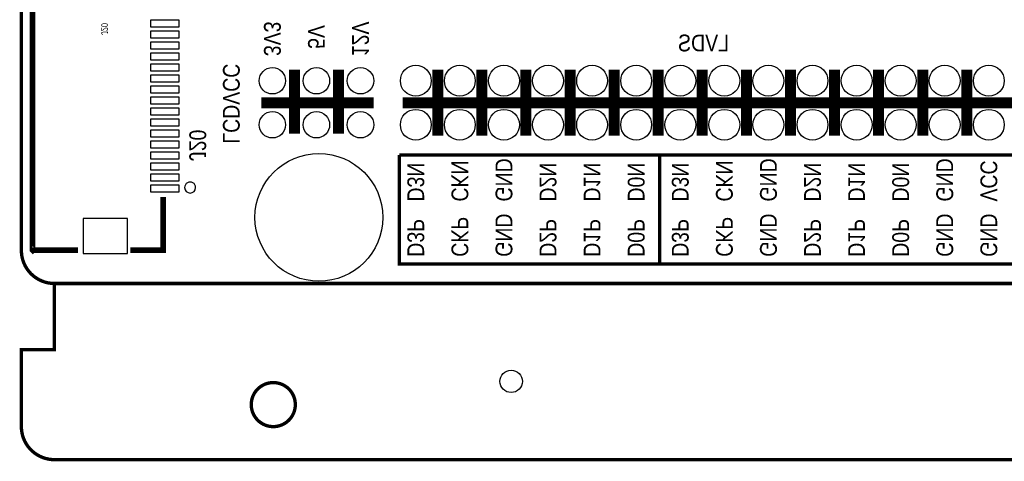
# Model space of a CAD drawing. Extents: x 0 to 127, y -8 to 79.
# Tile 1 of 9: x 0 to 45, y -8 to 12. Entities that reach past the tile are written whole.
import ezdxf
from ezdxf.enums import TextEntityAlignment as Align

# ---------------------------------------------------------------- set-up
doc = ezdxf.new("R2010")
doc.units = 0
for name, color, linetype in [('BG_OUTLINE', 12, 'CONTINUOUS'), ('BG_SILKSCREEN_BOTTOM', 173, 'CONTINUOUS'), ('PG_SILKSCREEN_BOTTOM', 173, 'CONTINUOUS'), ('PIN_BOTTOM', 202, 'CONTINUOUS'), ('RD_SILKSCREEN_BOTTOM', 122, 'CONTINUOUS')]:
    doc.layers.add(name, color=color, linetype=linetype)

msp = doc.modelspace()

# ---------------------------------------------------------------- linework, layer by layer
at = {"layer": 'BG_OUTLINE', "const_width": 0.1524}
for points in [[(125.000004, 0), (125.000004, -2.999994), (126.500001, -2.999994), (126.500001, -6.499987, -0.414214), (125.000004, -7.999984), (1.499997, -7.999984, -0.414214), (0, -6.499987), (0, -2.999994), (1.499997, -2.999994), (1.499997, 0, -0.414212), (0, 1.499997), (0, 68.49999, -0.414216), (1.499997, 70.000012), (43.999988, 70.000012), (43.999988, 60.949992), (58.000011, 60.949992), (58.000011, 70.000012), (125.000004, 70.000012, -0.414216), (126.500001, 68.49999), (126.500001, 1.499997, -0.414212), (125.000004, 0), (1.499997, 0)], [(12.429998, -5.499989, 1), (10.430002, -5.499989, 1), (12.429998, -5.499989)]]:
    msp.add_lwpolyline(points, format="xyb", dxfattribs=at)
at = {"layer": 'BG_OUTLINE'}
msp.add_lwpolyline([(125.000004, 0, 0.414212), (126.500001, 1.499997), (126.500001, 68.49999, 0.414216), (125.000004, 70.000012), (58.000011, 70.000012), (58.000011, 60.949992), (43.999988, 60.949992), (43.999988, 70.000012), (1.499997, 70.000012, 0.414216), (0, 68.49999), (0, 1.499997, 0.414212), (1.499997, 0)], format="xyb", close=True, dxfattribs=at)
at = {"layer": 'BG_SILKSCREEN_BOTTOM', "const_width": 0.1524}
for points in [[(17.145, 5.842), (17.145, 0.889), (28.956, 0.889)], [(18.288, 5.842), (67.31, 5.842), (67.31, 0.889), (46.99, 0.889), (46.99, 5.842)], [(46.99, 0.889), (28.956, 0.889), (28.956, 5.842)]]:
    msp.add_lwpolyline(points, dxfattribs=at)
at = {"layer": 'PG_SILKSCREEN_BOTTOM'}
for points, const_width in [([(2.576906, 21.607983), (0.508, 21.607983), (0.508, 1.517879), (0.518008, 1.507896), (0.518109, 1.507998), (2.576906, 1.507998)], 0.254), ([(12.388012, 9.708007), (12.388012, 6.808013)], 0.499999), ([(14.388008, 9.708007), (14.388008, 6.808013)], 0.499999), ([(18.896, 9.708007), (18.896, 6.708013)], 0.499999), ([(20.895996, 9.708007), (20.895996, 6.708013)], 0.499999), ([(22.895992, 9.708007), (22.895992, 6.708013)], 0.499999), ([(24.895988, 9.708007), (24.895988, 6.708013)], 0.499999), ([(26.896009, 9.708007), (26.896009, 6.708013)], 0.499999), ([(28.896005, 9.708007), (28.896005, 6.708013)], 0.499999), ([(30.896001, 9.708007), (30.896001, 6.708013)], 0.499999), ([(32.895997, 9.708007), (32.895997, 6.708013)], 0.499999), ([(34.895993, 9.708007), (34.895993, 6.708013)], 0.499999), ([(36.895989, 9.708007), (36.895989, 6.708013)], 0.499999), ([(38.896011, 9.708007), (38.896011, 6.708013)], 0.499999), ([(40.896007, 9.708007), (40.896007, 6.708013)], 0.499999), ([(42.896003, 9.708007), (42.896003, 6.708013)], 0.499999), ([(15.988005, 8.20801), (10.888015, 8.20801)], 0.499999), ([(46.495995, 8.20801), (17.296003, 8.20801)], 0.499999), ([(18.288, 5.842), (17.145, 5.842)], 0.1524), ([(6.428003, 3.926688), (6.428003, 1.507998), (4.939106, 1.507998)], 0.254)]:
    msp.add_lwpolyline(points, dxfattribs=dict(at, const_width=const_width))
msp.add_lwpolyline([(7.908011, 4.357878, 1), (7.407996, 4.3579, 1)], format="xyb", close=True, dxfattribs=at)
at = {"layer": 'PIN_BOTTOM'}
for points in [[(5.858015, 11.658079), (7.158012, 11.658079), (7.158012, 11.958079), (5.858015, 11.958079)], [(5.858015, 11.157979), (7.158012, 11.157979), (7.158012, 11.457978), (5.858015, 11.457978)], [(5.858015, 10.658081), (7.158012, 10.658081), (7.158012, 10.958081), (5.858015, 10.958081)], [(5.858015, 10.157981), (7.158012, 10.157981), (7.158012, 10.45798), (5.858015, 10.45798)], [(5.858015, 9.658083), (7.158012, 9.658083), (7.158012, 9.958083), (5.858015, 9.958083)], [(5.858015, 9.157983), (7.158012, 9.157983), (7.158012, 9.457982), (5.858015, 9.457982)], [(5.858015, 8.658085), (7.158012, 8.658085), (7.158012, 8.958085), (5.858015, 8.958085)], [(5.858015, 8.157985), (7.158012, 8.157985), (7.158012, 8.457984), (5.858015, 8.457984)], [(5.858015, 7.658087), (7.158012, 7.658087), (7.158012, 7.958087), (5.858015, 7.958087)], [(5.858015, 7.157987), (7.158012, 7.157987), (7.158012, 7.457986), (5.858015, 7.457986)], [(5.858015, 6.658089), (7.158012, 6.658089), (7.158012, 6.958089), (5.858015, 6.958089)], [(5.858015, 6.157989), (7.158012, 6.157989), (7.158012, 6.457988), (5.858015, 6.457988)], [(5.858015, 5.658091), (7.158012, 5.658091), (7.158012, 5.958091), (5.858015, 5.958091)], [(5.858015, 5.157991), (7.158012, 5.157991), (7.158012, 5.45799), (5.858015, 5.45799)], [(5.858015, 4.658093), (7.158012, 4.658093), (7.158012, 4.958093), (5.858015, 4.958093)], [(5.858015, 4.157993), (7.158012, 4.157993), (7.158012, 4.457992), (5.858015, 4.457992)], [(2.807995, 1.357935), (4.807991, 1.357935), (4.807991, 2.95783), (2.807995, 2.95783)]]:
    msp.add_lwpolyline(points, close=True, dxfattribs=at)
for centre, radius in [((17.896002, 9.208008), 0.699999), ((19.895998, 9.208008), 0.699999), ((21.895994, 9.208008), 0.699999), ((23.89599, 9.208008), 0.699999), ((25.896011, 9.208008), 0.699999), ((27.896007, 9.208008), 0.699999), ((29.896003, 9.208008), 0.699999), ((31.895999, 9.208008), 0.699999), ((33.895995, 9.208008), 0.699999), ((35.895991, 9.208008), 0.699999), ((37.895987, 9.208008), 0.699999), ((39.896009, 9.208008), 0.699999), ((41.896005, 9.208008), 0.699999), ((43.896001, 9.208008), 0.699999), ((11.388014, 9.208008), 0.599999), ((13.38801, 9.208008), 0.599999), ((15.388006, 9.208008), 0.599999), ((11.388014, 7.208012), 0.599999), ((13.38801, 7.208012), 0.599999), ((15.388006, 7.208012), 0.599999), ((17.896002, 7.208012), 0.699999), ((19.895998, 7.208012), 0.699999), ((21.895994, 7.208012), 0.699999), ((23.89599, 7.208012), 0.699999), ((25.896011, 7.208012), 0.699999), ((27.896007, 7.208012), 0.699999), ((29.896003, 7.208012), 0.699999), ((31.895999, 7.208012), 0.699999), ((33.895995, 7.208012), 0.699999), ((35.895991, 7.208012), 0.699999), ((37.895987, 7.208012), 0.699999), ((39.896009, 7.208012), 0.699999), ((41.896005, 7.208012), 0.699999), ((43.896001, 7.208012), 0.699999), ((13.499998, 2.999994), 2.899994), ((22.225, -4.445), 0.508)]:
    msp.add_circle(centre, radius, dxfattribs=at)

# ---------------------------------------------------------------- texts
at = {"layer": 'BG_SILKSCREEN_BOTTOM', "text_generation_flag": 2, "width": 0.866667}
for s, p in [('3V3', (11.007014, 10.325608)), ('5V', (13.00701, 10.655808)), ('12V', (15.007006, 10.325608)), ('LCDVCC', (9.144, 6.35)), ('J20', (7.62, 5.5626)), ('D3N', (17.515002, 3.721608)), ('CKN', (19.514998, 3.721608)), ('GND', (21.514994, 3.721608)), ('D2N', (23.51499, 3.721608)), ('D1N', (25.515011, 3.721608)), ('D0N', (27.515007, 3.721608)), ('D3N', (29.515003, 3.721608)), ('CKN', (31.514999, 3.721608)), ('GND', (33.514995, 3.721608)), ('D2N', (35.514991, 3.721608)), ('D1N', (37.514987, 3.721608)), ('D0N', (39.515009, 3.721608)), ('GND', (41.515005, 3.721608)), ('VCC', (43.515001, 3.721608)), ('D3P', (17.515002, 1.213612)), ('CKP', (19.514998, 1.213612)), ('GND', (21.514994, 1.213612)), ('D2P', (23.51499, 1.213612)), ('D1P', (25.515011, 1.213612)), ('D0P', (27.515007, 1.213612)), ('D3P', (29.515003, 1.213612)), ('CKP', (31.514999, 1.213612)), ('GND', (33.514995, 1.213612)), ('D2P', (35.514991, 1.213612)), ('D1P', (37.514987, 1.213612)), ('D0P', (39.515009, 1.213612)), ('GND', (41.515005, 1.213612)), ('GND', (43.515001, 1.213612))]:
    msp.add_text(s, height=0.762, rotation=270, dxfattribs=at).set_placement(p)
msp.add_text('LVDS', height=0.762, dxfattribs=at).set_placement((32.1056, 10.541))
at = {"layer": 'RD_SILKSCREEN_BOTTOM', "text_generation_flag": 2, "width": 0.700025}
msp.add_text('J20', height=0.299999, rotation=270, dxfattribs=at).set_placement((3.62552, 11.558092), align=Align.CENTER)

doc.saveas('drawing.dxf')
